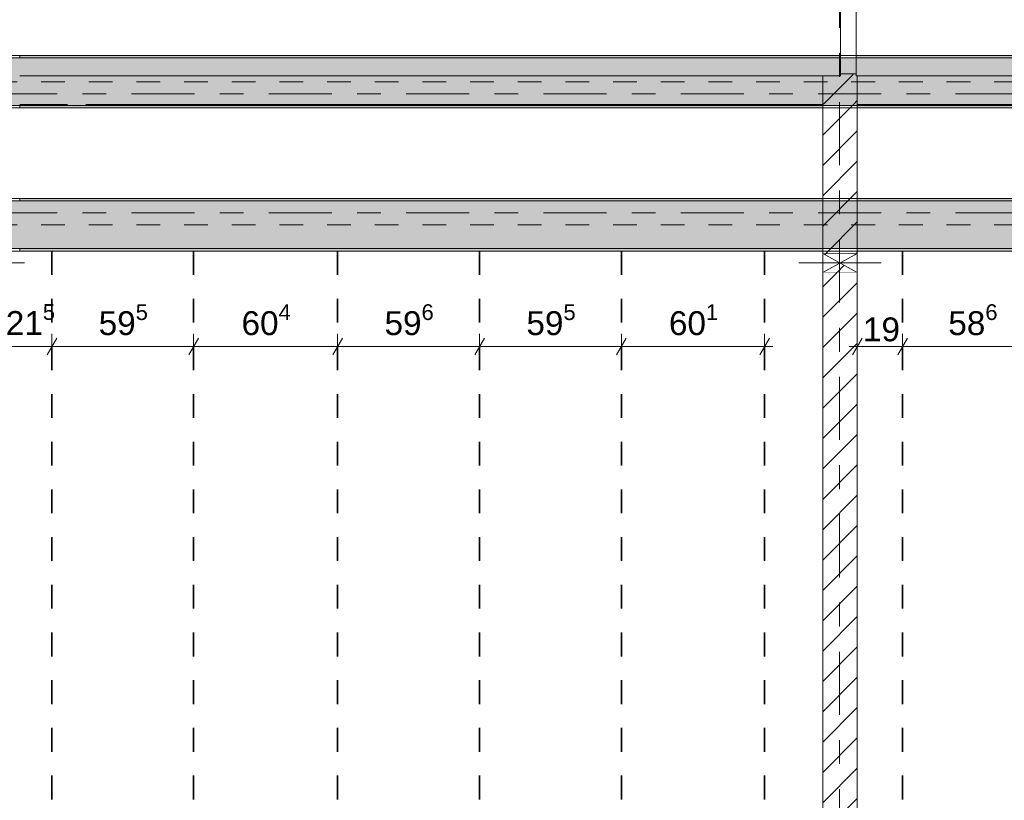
# Model space of a CAD drawing. Header units: metres. Extents: x -3.6 to 84.5, y -11 to 16.8.
# Tile 171 of 229: x 47.5 to 51.6, y 2.9 to 6.2. Entities that reach past the tile are written whole.
import ezdxf

# ---------------------------------------------------------------- set-up
doc = ezdxf.new("R2010")
doc.units = ezdxf.units.M
doc.header["$MEASUREMENT"] = 0
for name, pattern in [('Achse', [0.2, 0.1, -0.05, 0, -0.05]), ('Strichlinie doppelt', [0.546806, 0.264583, -0.105833, 0.070556, -0.105833]), ('Wipeout_Contour', [1, 0, -1])]:
    doc.linetypes.add(name, pattern=pattern)
for name, color, linetype in [('155 - Bemaßung_ Beschriftung.Ausbau - Deckenelemente', 7, 'Continuous'), ('451 - Universal.Achsen Raster', 7, 'Continuous'), ('605 - Struktur.Wand Innen', 7, 'Continuous'), ('608 - Struktur.Träger', 7, 'Continuous'), ('Abbruch_605 - Struktur.Wand Innen', 7, 'Continuous'), ('Neubau_605 - Struktur.Wand Innen', 7, 'Continuous')]:
    doc.layers.add(name, color=color, linetype=linetype)
doc.styles.add('ERSTELLTER_STIL_2', font='txt')
doc.linetypes.add('Abbruch 1', pattern='A,0,[1,2022.0244.A_L5A-PL04.10_iA_Deckenelemente 3.OG1.Shx,S=0.001984,R=0,X=0,Y=0],-0.25,0', length=0.25)
doc.dimstyles.new('ERSTELLTER_STIL__1', dxfattribs={"dimtxt": 0.1, "dimasz": 0.0532, "dimexe": 0.18, "dimexo": 0.0625, "dimgap": 0, "dimtad": 1, "dimtih": 1, "dimtoh": 1, "dimzin": 0, "dimdsep": 46, "dimtxsty": 'ERSTELLTER_STIL_2', "dimblk": 'ARROWHEAD_2', "dimblk1": 'ARROWHEAD_2', "dimblk2": 'ARROWHEAD_2', "dimcen": 0.09, "dimse1": 1, "dimse2": 1, "dimclrd": 7, "dimclre": 7, "dimclrt": 7, "dimazin": 0, "dimtfac": 1, "dimtdec": 4, "dimtmove": 0, "dimatfit": 3, "dimfxl": 1, "dimtolj": 1, "dimtzin": 0, "dimarcsym": 0})
doc.dimstyles.new('ERSTELLTER_STIL__2', dxfattribs={"dimtxt": 0.1, "dimasz": 0.0532, "dimexe": 0.18, "dimexo": 0.0625, "dimgap": 0, "dimtad": 1, "dimtih": 1, "dimtoh": 1, "dimzin": 0, "dimdsep": 46, "dimtxsty": 'ERSTELLTER_STIL_2', "dimblk": 'ARROWHEAD_2', "dimblk1": 'ARROWHEAD_2', "dimblk2": 'ARROWHEAD_2', "dimcen": 0.09, "dimse1": 1, "dimse2": 1, "dimclrd": 7, "dimclre": 7, "dimclrt": 7, "dimazin": 0, "dimtfac": 1, "dimtdec": 4, "dimtmove": 2, "dimatfit": 3, "dimfxl": 1, "dimtolj": 1, "dimtzin": 0, "dimarcsym": 0})
pattern_1 = [(45, (0, 0), (-0.06363961, 0.06363961), [])]
pattern_2 = [(45, (0, 0), (-0.08485281, 0.08485281), []), (45, (-0.04243, 0.04243), (-0.08485281, 0.08485281), [0.09, -0.03])]
pattern_3 = [(45, (0, 0), (-0.01767767, 0.01767767), [0, -0.025])]

# ---------------------------------------------------------------- blocks, each defined once
blk = doc.blocks.new('*D275')
at = {"layer": '155 - Bemaßung_ Beschriftung.Ausbau - Deckenelemente', "color": 7, "linetype": 'Continuous', "lineweight": 5}
for p, q in [((47.41, 4.7375), (47.41, 4.8425)), ((47.625, 4.7375), (47.625, 4.8425)), ((47.4302, 4.825), (47.3898, 4.755)), ((47.6452, 4.825), (47.6048, 4.755)), ((47.3757, 4.79), (47.41, 4.79)), ((47.41, 4.79), (47.625, 4.79))]:
    blk.add_line(p, q, dxfattribs=at)
at = {"layer": '155 - Bemaßung_ Beschriftung.Ausbau - Deckenelemente', "color": 7, "lineweight": 5, "insert": (47.4317, 4.8089), "char_height": 0.1, "attachment_point": 7, "style": 'ERSTELLTER_STIL_2'}
blk.add_mtext('\\A1;{\\pql;\\fArial|b0|i0|c0|p38;21\\fArial|b0|i0|c0|p38;\\A1{\\H.66x;\\S5^  ;}}', dxfattribs=at)
blk = doc.blocks.new('ARROWHEAD_2')
at = {"color": 0, "linetype": 'Continuous', "lineweight": 0}
for p, q in [((0, 0), (-1, 0)), ((-0.378, -0.655), (0.378, 0.655))]:
    blk.add_line(p, q, dxfattribs=at)
blk = doc.blocks.new('*D276')
at = {"layer": '155 - Bemaßung_ Beschriftung.Ausbau - Deckenelemente', "color": 7, "linetype": 'Continuous', "lineweight": 5}
for p, q in [((47.625, 4.7375), (47.625, 4.8425)), ((48.22, 4.7375), (48.22, 4.8425)), ((47.6452, 4.825), (47.6048, 4.755)), ((48.2402, 4.825), (48.1998, 4.755)), ((47.625, 4.79), (48.22, 4.79))]:
    blk.add_line(p, q, dxfattribs=at)
at = {"layer": '155 - Bemaßung_ Beschriftung.Ausbau - Deckenelemente', "color": 7, "lineweight": 5, "insert": (47.8215, 4.8083), "char_height": 0.1, "attachment_point": 7, "style": 'ERSTELLTER_STIL_2'}
blk.add_mtext('\\A1;{\\pql;\\fArial|b0|i0|c0|p38;59\\fArial|b0|i0|c0|p38;\\A1{\\H.66x;\\S5^  ;}}', dxfattribs=at)
blk = doc.blocks.new('*D277')
at = {"layer": '155 - Bemaßung_ Beschriftung.Ausbau - Deckenelemente', "color": 7, "linetype": 'Continuous', "lineweight": 5}
for p, q in [((48.22, 4.7375), (48.22, 4.8425)), ((48.824, 4.7375), (48.824, 4.8425)), ((48.2402, 4.825), (48.1998, 4.755)), ((48.8442, 4.825), (48.8038, 4.755)), ((48.22, 4.79), (48.824, 4.79))]:
    blk.add_line(p, q, dxfattribs=at)
at = {"layer": '155 - Bemaßung_ Beschriftung.Ausbau - Deckenelemente', "color": 7, "lineweight": 5, "insert": (48.421, 4.8083), "char_height": 0.1, "attachment_point": 7, "style": 'ERSTELLTER_STIL_2'}
blk.add_mtext('\\A1;{\\pql;\\fArial|b0|i0|c0|p38;60\\fArial|b0|i0|c0|p38;\\A1{\\H.66x;\\S4^  ;}}', dxfattribs=at)
blk = doc.blocks.new('*D278')
at = {"layer": '155 - Bemaßung_ Beschriftung.Ausbau - Deckenelemente', "color": 7, "linetype": 'Continuous', "lineweight": 5}
for p, q in [((48.824, 4.7375), (48.824, 4.8425)), ((49.42, 4.7375), (49.42, 4.8425)), ((48.8442, 4.825), (48.8038, 4.755)), ((49.4402, 4.825), (49.3998, 4.755)), ((48.824, 4.79), (49.42, 4.79))]:
    blk.add_line(p, q, dxfattribs=at)
at = {"layer": '155 - Bemaßung_ Beschriftung.Ausbau - Deckenelemente', "color": 7, "lineweight": 5, "insert": (49.021, 4.8083), "char_height": 0.1, "attachment_point": 7, "style": 'ERSTELLTER_STIL_2'}
blk.add_mtext('\\A1;{\\pql;\\fArial|b0|i0|c0|p38;59\\fArial|b0|i0|c0|p38;\\A1{\\H.66x;\\S6^  ;}}', dxfattribs=at)
blk = doc.blocks.new('*D279')
at = {"layer": '155 - Bemaßung_ Beschriftung.Ausbau - Deckenelemente', "color": 7, "linetype": 'Continuous', "lineweight": 5}
for p, q in [((49.42, 4.7375), (49.42, 4.8425)), ((50.015, 4.7375), (50.015, 4.8425)), ((49.4402, 4.825), (49.3998, 4.755)), ((50.0352, 4.825), (49.9948, 4.755)), ((49.42, 4.79), (50.015, 4.79))]:
    blk.add_line(p, q, dxfattribs=at)
at = {"layer": '155 - Bemaßung_ Beschriftung.Ausbau - Deckenelemente', "color": 7, "lineweight": 5, "insert": (49.6165, 4.8083), "char_height": 0.1, "attachment_point": 7, "style": 'ERSTELLTER_STIL_2'}
blk.add_mtext('\\A1;{\\pql;\\fArial|b0|i0|c0|p38;59\\fArial|b0|i0|c0|p38;\\A1{\\H.66x;\\S5^  ;}}', dxfattribs=at)
blk = doc.blocks.new('*D280')
at = {"layer": '155 - Bemaßung_ Beschriftung.Ausbau - Deckenelemente', "color": 7, "linetype": 'Continuous', "lineweight": 5}
for p, q in [((50.015, 4.7375), (50.015, 4.8425)), ((50.616, 4.7375), (50.616, 4.8425)), ((50.0352, 4.825), (49.9948, 4.755)), ((50.5958, 4.755), (50.6362, 4.825)), ((50.015, 4.79), (50.616, 4.79)), ((50.616, 4.79), (50.6502, 4.79))]:
    blk.add_line(p, q, dxfattribs=at)
at = {"layer": '155 - Bemaßung_ Beschriftung.Ausbau - Deckenelemente', "color": 7, "lineweight": 5, "insert": (50.2145, 4.8083), "char_height": 0.1, "attachment_point": 7, "style": 'ERSTELLTER_STIL_2'}
blk.add_mtext('\\A1;{\\pql;\\fArial|b0|i0|c0|p38;60\\fArial|b0|i0|c0|p38;\\A1{\\H.66x;\\S1^  ;}}', dxfattribs=at)
blk = doc.blocks.new('*D281')
at = {"layer": '155 - Bemaßung_ Beschriftung.Ausbau - Deckenelemente', "color": 7, "linetype": 'Continuous', "lineweight": 5}
for p, q in [((51.005, 4.7375), (51.005, 4.8425)), ((51.195, 4.7375), (51.195, 4.8425)), ((51.0252, 4.825), (50.9848, 4.755)), ((51.2152, 4.825), (51.1748, 4.755)), ((50.9707, 4.79), (51.005, 4.79)), ((51.005, 4.79), (51.195, 4.79))]:
    blk.add_line(p, q, dxfattribs=at)
at = {"layer": '155 - Bemaßung_ Beschriftung.Ausbau - Deckenelemente', "color": 7, "lineweight": 5, "insert": (51.0288, 4.81), "char_height": 0.1, "attachment_point": 7, "style": 'ERSTELLTER_STIL_2'}
blk.add_mtext('\\A1;{\\pql;\\fArial|b0|i0|c0|p38;19}', dxfattribs=at)
blk = doc.blocks.new('*D282')
at = {"layer": '155 - Bemaßung_ Beschriftung.Ausbau - Deckenelemente', "color": 7, "linetype": 'Continuous', "lineweight": 5}
for p, q in [((51.195, 4.7375), (51.195, 4.8425)), ((51.781, 4.7375), (51.781, 4.8425)), ((51.2152, 4.825), (51.1748, 4.755)), ((51.8012, 4.825), (51.7608, 4.755)), ((51.195, 4.79), (51.781, 4.79))]:
    blk.add_line(p, q, dxfattribs=at)
at = {"layer": '155 - Bemaßung_ Beschriftung.Ausbau - Deckenelemente', "color": 7, "lineweight": 5, "insert": (51.387, 4.8083), "char_height": 0.1, "attachment_point": 7, "style": 'ERSTELLTER_STIL_2'}
blk.add_mtext('\\A1;{\\pql;\\fArial|b0|i0|c0|p38;58\\fArial|b0|i0|c0|p38;\\A1{\\H.66x;\\S6^  ;}}', dxfattribs=at)

msp = doc.modelspace()

# ---------------------------------------------------------------- hatches: boundary and pattern name
at = {"layer": '608 - Struktur.Träger', "linetype": 'Continuous', "lineweight": 0, "true_color": 0x000000}
h = msp.add_hatch(dxfattribs=at)
h.set_pattern_fill('Gips_0001', color=18, style=0, pattern_type=2)
h.set_pattern_definition(pattern_3)
h.paths.add_polyline_path([(47.49, 6), (50.935, 6), (50.935, 6.01), (47.49, 6.01)])
h = msp.add_hatch(dxfattribs=at)
h.set_pattern_fill('Gips_0001', color=18, style=0, pattern_type=2)
h.set_pattern_definition(pattern_3)
h.paths.add_polyline_path([(54.37, 6.01), (51, 6.01), (51, 6), (54.37, 6)])
at = {"layer": 'Abbruch_605 - Struktur.Wand Innen', "linetype": 'Continuous', "lineweight": 0, "true_color": 0x000000}
h = msp.add_hatch(dxfattribs=at)
h.set_pattern_fill('MW_Ziegel_0001', color=18, style=0, pattern_type=2)
h.set_pattern_definition(pattern_1)
h.paths.add_polyline_path([(51.005, 5.18), (50.86, 5.18), (50.9325, 5.14)])
h = msp.add_hatch(dxfattribs=at)
h.set_pattern_fill('MW_Ziegel_0001', color=18, style=0, pattern_type=2)
h.set_pattern_definition(pattern_1)
h.paths.add_polyline_path([(50.86, 5.1), (51.005, 5.1), (50.9325, 5.14)])

# ---------------------------------------------------------------- linework, layer by layer
at = {"layer": '155 - Bemaßung_ Beschriftung.Ausbau - Deckenelemente', "color": 7, "linetype": 'Achse', "lineweight": 35}
for p, q in [((47.625, 5.19), (47.625, 0.71)), ((48.22, 5.19), (48.22, 0.71)), ((48.824, 5.19), (48.824, 0.71)), ((49.42, 5.19), (49.42, 0.71)), ((50.015, 5.19), (50.015, 0.71)), ((50.616, 5.19), (50.616, 0.71)), ((51.195, 5.19), (51.195, 0.71))]:
    msp.add_line(p, q, dxfattribs=at)
at = {"layer": '608 - Struktur.Träger', "color": 7, "linetype": 'Continuous', "lineweight": 13}
for p, q in [((0.38, 6.01), (61.88, 6.01)), ((47.49, 6), (47.17, 6)), ((50.935, 6), (47.49, 6)), ((51, 6), (50.935, 6)), ((54.37, 6), (51, 6)), ((47.49, 5.4), (47.17, 5.4))]:
    msp.add_line(p, q, dxfattribs=at)
at = {"layer": '608 - Struktur.Träger', "color": 7, "linetype": 'Continuous', "lineweight": 5}
for p, q in [((47.49, 6.01), (47.49, 6)), ((50.935, 6.01), (47.49, 6.01)), ((50.935, 6.01), (50.935, 6)), ((51, 6.01), (51, 6)), ((54.37, 6.01), (51, 6.01)), ((47.49, 5.41), (47.49, 5.4)), ((47.49, 5.2), (47.49, 5.19))]:
    msp.add_line(p, q, dxfattribs=at)
at = {"layer": 'Abbruch_605 - Struktur.Wand Innen', "color": 7, "linetype": 'Abbruch 1', "lineweight": 18}
for p, q in [((51.005, 5.18), (50.86, 5.18)), ((50.86, 5.1), (51.005, 5.1))]:
    msp.add_line(p, q, dxfattribs=at)
at = {"layer": 'Abbruch_605 - Struktur.Wand Innen', "color": 160, "linetype": 'Abbruch 1', "lineweight": 5, "true_color": 0x3232ff}
for p, q in [((47.17, 5.14), (47.51, 5.14)), ((47.17, 5.14), (47.51, 5.14)), ((50.76, 5.14), (51.105, 5.14)), ((50.76, 5.14), (51.105, 5.14))]:
    msp.add_line(p, q, dxfattribs=at)
at = {"layer": 'Abbruch_605 - Struktur.Wand Innen', "color": 7, "linetype": 'Abbruch 1', "lineweight": 18, "flags": 128}
for points in [[(50.86, 5.18), (50.86, 5.1)], [(51.005, 5.1), (51.005, 5.18)]]:
    msp.add_lwpolyline(points, dxfattribs=at)
at = {"layer": 'Neubau_605 - Struktur.Wand Innen', "color": 1, "linetype": 'Continuous', "lineweight": 9}
for p, q in [((50.86, 5.1), (51.005, 5.18)), ((50.86, 5.18), (51.005, 5.1))]:
    msp.add_line(p, q, dxfattribs=at)

# ---------------------------------------------------------------- dimensions: what is measured, and where the dimension line sits
at = {"layer": '155 - Bemaßung_ Beschriftung.Ausbau - Deckenelemente', "color": 7, "linetype": 'Continuous', "lineweight": 5}
for base, p1, p2, dimstyle, picture, middle in [((47.624975, 4.7899822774), (47.409975, 2.9499822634), (47.624975, 5.1899822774), 'ERSTELLTER_STIL__2', '*D275', (47.6429447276, 4.8599822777)), ((48.219975, 4.7899822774), (47.624975, 5.1899822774), (48.219975, 5.1899822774), 'ERSTELLTER_STIL__1', '*D276', (48.0328412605, 4.8599822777)), ((48.824, 4.79), (48.22, 5.19), (48.824, 5.19), 'ERSTELLTER_STIL__1', '*D277', (48.6323, 4.86)), ((49.42, 4.79), (48.824, 5.19), (49.42, 5.19), 'ERSTELLTER_STIL__1', '*D278', (49.2323, 4.86)), ((50.014975, 4.7899822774), (49.419975, 5.1899822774), (50.014975, 5.1899822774), 'ERSTELLTER_STIL__1', '*D279', (49.8278412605, 4.8599822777)), ((50.616, 4.79), (50.015, 5.19), (50.616, 5.19), 'ERSTELLTER_STIL__1', '*D280', (50.4258, 4.86)), ((51.781, 4.79), (51.195, 5.19), (51.781, 5.19), 'ERSTELLTER_STIL__1', '*D282', (51.5983, 4.86))]:
    dim = msp.add_linear_dim(base=base, p1=p1, p2=p2, dimstyle=dimstyle, dxfattribs=at)
    dim.commit()
    dim.dimension.update_dxf_attribs({"geometry": picture, "text_midpoint": middle, "dimtype": 160})

# ---------------------------------------------------------------- wipeouts: each hides what was drawn before it
at = {"color": 254, "linetype": 'Wipeout_Contour', "lineweight": 0, "ltscale": 191.809892}
msp.add_wipeout([(47.49, 5.805), (47.69, 5.805), (47.69, 5.925), (47.49, 5.925)], dxfattribs=at).dxf.layer = '605 - Struktur.Wand Innen'
at = {"color": 254, "linetype": 'Wipeout_Contour', "lineweight": 0, "ltscale": 198.649082}
msp.add_wipeout([(47.7675, 5.805), (50.86, 5.805), (50.86, 5.925), (47.7675, 5.925)], dxfattribs=at).dxf.layer = '605 - Struktur.Wand Innen'
at = {"color": 254, "linetype": 'Wipeout_Contour', "lineweight": 0, "ltscale": 212.055302}
msp.add_wipeout([(51.005, 5.805), (54.37, 5.805), (54.37, 5.925), (51.005, 5.925)], dxfattribs=at).dxf.layer = '605 - Struktur.Wand Innen'

# ---------------------------------------------------------------- next in the draw order: linework, layer by layer
at = {"layer": '605 - Struktur.Wand Innen', "color": 7, "linetype": 'Continuous', "lineweight": 18}
for p, q in [((50.86, 5.925), (50.86, 5.805)), ((51.005, 5.805), (51.005, 5.925))]:
    msp.add_line(p, q, dxfattribs=at)
at = {"layer": '605 - Struktur.Wand Innen', "color": 7, "linetype": 'Continuous', "lineweight": 13, "flags": 128}
for points in [[(50.935, 5.925), (47.49, 5.925)], [(53.77, 5.925), (51, 5.925)], [(47.49, 5.805), (47.69, 5.805)], [(47.7675, 5.805), (50.86, 5.805)], [(51.005, 5.805), (53.77, 5.805)]]:
    msp.add_lwpolyline(points, dxfattribs=at)
at = {"layer": '608 - Struktur.Träger', "color": 7, "linetype": 'Continuous', "lineweight": 5}
msp.add_line((47.49, 5.8), (47.49, 5.79), dxfattribs=at)

# ---------------------------------------------------------------- next in the draw order: wipeouts: each hides what was drawn before it
at = {"color": 254, "linetype": 'Wipeout_Contour', "lineweight": 0, "ltscale": 204.253675}
msp.add_wipeout([(50.86, 0.7), (51.005, 0.7), (51.005, 5.1), (50.86, 5.1)], dxfattribs=at).dxf.layer = '605 - Struktur.Wand Innen'

# ---------------------------------------------------------------- next in the draw order: hatches: boundary and pattern name
at = {"layer": '605 - Struktur.Wand Innen', "linetype": 'Continuous', "lineweight": 0, "true_color": 0x000000}
h = msp.add_hatch(dxfattribs=at)
h.set_pattern_fill('MW_Ziegel_0001', color=18, style=0, pattern_type=2)
h.set_pattern_definition(pattern_1)
h.paths.add_polyline_path([(50.86, 0.7), (51.005, 0.7), (51.005, 5.1), (50.86, 5.1)])

# ---------------------------------------------------------------- next in the draw order: linework, layer by layer
at = {"layer": '605 - Struktur.Wand Innen', "color": 7, "linetype": 'Continuous', "lineweight": 18, "flags": 128}
for points in [[(50.86, 5.1), (50.86, 0.7)], [(51.005, 0.7), (51.005, 5.1)]]:
    msp.add_lwpolyline(points, dxfattribs=at)

# ---------------------------------------------------------------- next in the draw order: wipeouts: each hides what was drawn before it
at = {"color": 254, "linetype": 'Wipeout_Contour', "lineweight": 0, "ltscale": 205.085497}
msp.add_wipeout([(50.86, 5.805), (51.005, 5.805), (51.005, 5.925), (50.86, 5.925)], dxfattribs=at).dxf.layer = '605 - Struktur.Wand Innen'

# ---------------------------------------------------------------- next in the draw order: hatches: boundary and pattern name
at = {"layer": '605 - Struktur.Wand Innen', "linetype": 'Continuous', "lineweight": 0, "true_color": 0x000000}
h = msp.add_hatch(dxfattribs=at)
h.set_pattern_fill('MW_Ziegel_0001', color=18, style=0, pattern_type=2)
h.set_pattern_definition(pattern_1)
h.paths.add_polyline_path([(50.86, 5.805), (51.005, 5.805), (51.005, 5.925), (50.86, 5.925)])

# ---------------------------------------------------------------- next in the draw order: linework, layer by layer
at = {"layer": '451 - Universal.Achsen Raster', "color": 160, "linetype": 'Strichlinie doppelt', "lineweight": 9, "true_color": 0x3232ff}
msp.add_line((64.935, 5.85), (-3.175, 5.85), dxfattribs=at)
at = {"layer": '605 - Struktur.Wand Innen', "color": 7, "linetype": 'Continuous', "lineweight": 13}
for p, q in [((50.935, 5.925), (50.86, 5.925)), ((51.005, 5.925), (51, 5.925))]:
    msp.add_line(p, q, dxfattribs=at)
at = {"layer": '608 - Struktur.Träger', "color": 7, "linetype": 'Achse', "lineweight": 9}
msp.add_line((0.38, 5.9), (61.88, 5.9), dxfattribs=at)

# ---------------------------------------------------------------- next in the draw order: wipeouts: each hides what was drawn before it
at = {"color": 254, "linetype": 'Wipeout_Contour', "lineweight": 0, "ltscale": 204.923013}
msp.add_wipeout([(50.86, 5.805), (50.86, 5.18), (51.005, 5.18), (51.005, 5.805)], dxfattribs=at).dxf.layer = '605 - Struktur.Wand Innen'

# ---------------------------------------------------------------- next in the draw order: hatches: boundary and pattern name
at = {"layer": '605 - Struktur.Wand Innen', "linetype": 'Continuous', "lineweight": 0, "true_color": 0x000000}
h = msp.add_hatch(dxfattribs=at)
h.set_pattern_fill('MW_Ziegel_0001', color=18, style=0, pattern_type=2)
h.set_pattern_definition(pattern_1)
h.paths.add_polyline_path([(50.86, 5.805), (50.86, 5.18), (51.005, 5.18), (51.005, 5.805)])
at = {"layer": '608 - Struktur.Träger', "linetype": 'Continuous', "lineweight": 0, "true_color": 0x000000}
h = msp.add_hatch(dxfattribs=at)
h.set_pattern_fill('Gips_0001', color=18, style=0, pattern_type=2)
h.set_pattern_definition(pattern_3)
h.paths.add_polyline_path([(50.86, 5.8), (47.49, 5.8), (47.49, 5.79), (50.86, 5.79)])
h = msp.add_hatch(dxfattribs=at)
h.set_pattern_fill('Gips_0001', color=18, style=0, pattern_type=2)
h.set_pattern_definition(pattern_3)
h.paths.add_polyline_path([(51.005, 5.8), (51.005, 5.79), (54.37, 5.79), (54.37, 5.8)])
h = msp.add_hatch(dxfattribs=at)
h.set_pattern_fill('Beton__Stahlbeton_0001', color=18, style=0, pattern_type=2)
h.set_pattern_definition(pattern_2)
h.paths.add_polyline_path([(0.69, 5.4), (0.38, 5.4), (0.38, 5.2), (0.69, 5.2), (4.025, 5.2), (4.21, 5.2), (7.57, 5.2), (7.89, 5.2), (11.17, 5.2), (11.49, 5.2), (14.85, 5.2), (15.005, 5.2), (18.37, 5.2), (18.69, 5.2), (22.03, 5.2), (22.19, 5.2), (25.57, 5.2), (25.89, 5.2), (29.26, 5.2), (29.41, 5.2), (32.77, 5.2), (33.09, 5.2), (36.455, 5.2), (36.605, 5.2), (39.97, 5.2), (40.29, 5.2), (47.17, 5.2), (47.49, 5.2), (50.86, 5.2), (51.005, 5.2), (54.37, 5.2), (54.69, 5.2), (58.065, 5.2), (58.205, 5.2), (61.57, 5.2), (61.88, 5.2), (61.88, 5.4), (61.57, 5.4), (58.205, 5.4), (58.065, 5.4), (54.69, 5.4), (54.37, 5.4), (51.005, 5.4), (50.86, 5.4), (47.49, 5.4), (47.17, 5.4), (40.29, 5.4), (39.97, 5.4), (36.605, 5.4), (36.455, 5.4), (33.09, 5.4), (32.77, 5.4), (29.41, 5.4), (29.26, 5.4), (25.89, 5.4), (25.57, 5.4), (22.19, 5.4), (22.03, 5.4), (18.69, 5.4), (18.37, 5.4), (15.005, 5.4), (14.85, 5.4), (11.49, 5.4), (11.17, 5.4), (7.89, 5.4), (7.57, 5.4), (4.21, 5.4), (4.025, 5.4)])
h = msp.add_hatch(dxfattribs=at)
h.set_pattern_fill('Gips_0001', color=18, style=0, pattern_type=2)
h.set_pattern_definition(pattern_3)
h.paths.add_polyline_path([(50.86, 5.41), (47.49, 5.41), (47.49, 5.4), (50.86, 5.4)])
h = msp.add_hatch(dxfattribs=at)
h.set_pattern_fill('Gips_0001', color=18, style=0, pattern_type=2)
h.set_pattern_definition(pattern_3)
h.paths.add_polyline_path([(51.005, 5.4), (54.37, 5.4), (54.37, 5.41), (51.005, 5.41)])
h = msp.add_hatch(dxfattribs=at)
h.set_pattern_fill('Gips_0001', color=18, style=0, pattern_type=2)
h.set_pattern_definition(pattern_3)
h.paths.add_polyline_path([(50.86, 5.2), (47.49, 5.2), (47.49, 5.19), (50.86, 5.19)])
h = msp.add_hatch(dxfattribs=at)
h.set_pattern_fill('Gips_0001', color=18, style=0, pattern_type=2)
h.set_pattern_definition(pattern_3)
h.paths.add_polyline_path([(51.005, 5.2), (51.005, 5.19), (54.37, 5.19), (54.37, 5.2)])

# ---------------------------------------------------------------- next in the draw order: linework, layer by layer
at = {"layer": '451 - Universal.Achsen Raster', "color": 160, "linetype": 'Strichlinie doppelt', "lineweight": 9, "true_color": 0x3232ff}
msp.add_line((64.935, 5.35), (-3.175, 5.35), dxfattribs=at)
at = {"layer": '605 - Struktur.Wand Innen', "color": 7, "linetype": 'Continuous', "lineweight": 18}
for p, q in [((50.86, 5.925), (50.86, 5.805)), ((51.005, 5.805), (51.005, 5.925))]:
    msp.add_line(p, q, dxfattribs=at)
at = {"layer": '605 - Struktur.Wand Innen', "color": 7, "linetype": 'Continuous', "lineweight": 18, "flags": 128}
for points in [[(50.86, 5.805), (50.86, 5.18)], [(51.005, 5.18), (51.005, 5.805)]]:
    msp.add_lwpolyline(points, dxfattribs=at)
at = {"layer": '608 - Struktur.Träger', "color": 7, "linetype": 'Continuous', "lineweight": 13}
for p, q in [((0.38, 5.79), (61.88, 5.79)), ((0.38, 5.41), (61.88, 5.41)), ((50.86, 5.4), (47.49, 5.4)), ((51.005, 5.4), (50.86, 5.4)), ((54.37, 5.4), (51.005, 5.4)), ((0.38, 5.19), (61.88, 5.19))]:
    msp.add_line(p, q, dxfattribs=at)
at = {"layer": '608 - Struktur.Träger', "color": 7, "linetype": 'Continuous', "lineweight": 5}
for p, q in [((50.86, 5.79), (47.49, 5.79)), ((50.86, 5.8), (50.86, 5.79)), ((51.005, 5.8), (51.005, 5.79)), ((54.37, 5.79), (51.005, 5.79)), ((50.86, 5.41), (47.49, 5.41)), ((50.86, 5.41), (50.86, 5.4)), ((51.005, 5.41), (51.005, 5.4)), ((54.37, 5.41), (51.005, 5.41)), ((50.86, 5.19), (47.49, 5.19)), ((50.86, 5.2), (50.86, 5.19)), ((51.005, 5.2), (51.005, 5.19)), ((54.37, 5.19), (51.005, 5.19))]:
    msp.add_line(p, q, dxfattribs=at)
at = {"layer": '608 - Struktur.Träger', "color": 7, "linetype": 'Achse', "lineweight": 9}
msp.add_line((0.38, 5.3), (61.88, 5.3), dxfattribs=at)
at = {"layer": '608 - Struktur.Träger', "color": 7, "linetype": 'Continuous', "lineweight": 13, "flags": 128}
for points in [[(61.88, 5.8), (61.57, 5.8), (58.205, 5.8), (58.065, 5.8), (54.69, 5.8), (54.37, 5.8), (51.005, 5.8), (50.86, 5.8), (47.49, 5.8), (47.17, 5.8)], [(61.88, 5.2), (61.57, 5.2), (58.205, 5.2), (58.065, 5.2), (54.69, 5.2), (54.37, 5.2), (51.005, 5.2), (50.86, 5.2), (47.49, 5.2), (47.17, 5.2)]]:
    msp.add_lwpolyline(points, dxfattribs=at)

# ---------------------------------------------------------------- next in the draw order: dimensions: what is measured, and where the dimension line sits
at = {"layer": '155 - Bemaßung_ Beschriftung.Ausbau - Deckenelemente', "color": 7, "linetype": 'Continuous', "lineweight": 5}
dim = msp.add_linear_dim(base=(51.195, 4.79), p1=(51.005, 3.2525), p2=(51.195, 5.19), dimstyle='ERSTELLTER_STIL__2', dxfattribs=at)
dim.commit()
dim.dimension.update_dxf_attribs({"geometry": '*D281', "text_midpoint": (51.1051, 4.86), "dimtype": 160})

# ---------------------------------------------------------------- next in the draw order: wipeouts: each hides what was drawn before it
at = {"color": 254, "linetype": 'Wipeout_Contour', "lineweight": 0, "ltscale": 205.254263}
msp.add_wipeout([(50.935, 5.925), (51, 5.925), (51, 5.9325), (50.935, 5.9325)], dxfattribs=at).dxf.layer = '605 - Struktur.Wand Innen'

# ---------------------------------------------------------------- next in the draw order: hatches: boundary and pattern name
at = {"layer": '605 - Struktur.Wand Innen', "linetype": 'Continuous', "lineweight": 0, "true_color": 0x000000}
h = msp.add_hatch(dxfattribs=at)
h.set_pattern_fill('MW_Ziegel_0001', color=18, style=0, pattern_type=2)
h.set_pattern_definition(pattern_1)
h.paths.add_polyline_path([(50.935, 5.925), (51, 5.925), (51, 5.9325), (50.935, 5.9325)])
at = {"layer": '608 - Struktur.Träger', "linetype": 'Continuous', "lineweight": 0, "true_color": 0x000000}
h = msp.add_hatch(dxfattribs=at)
h.set_pattern_fill('Beton__Stahlbeton_0001', color=18, style=0, pattern_type=2)
h.set_pattern_definition(pattern_2)
h.paths.add_polyline_path([(0.69, 6), (0.38, 6), (0.38, 5.8), (0.69, 5.8), (4.025, 5.8), (4.21, 5.8), (7.57, 5.8), (7.89, 5.8), (11.17, 5.8), (11.49, 5.8), (14.85, 5.8), (15.005, 5.8), (18.37, 5.8), (18.69, 5.8), (22.03, 5.8), (22.19, 5.8), (25.57, 5.8), (25.89, 5.8), (32.77, 5.8), (33.09, 5.8), (36.455, 5.8), (36.605, 5.8), (39.97, 5.8), (40.29, 5.8), (47.17, 5.8), (47.49, 5.8), (50.86, 5.8), (51.005, 5.8), (54.37, 5.8), (54.69, 5.8), (58.065, 5.8), (58.205, 5.8), (61.57, 5.8), (61.88, 5.8), (61.88, 6), (61.57, 6), (54.69, 6), (54.37, 6), (51, 6), (50.935, 6), (47.49, 6), (47.17, 6), (40.29, 6), (39.97, 6), (33.09, 6), (32.77, 6), (25.89, 6), (25.57, 6), (18.69, 6), (18.37, 6), (14.9575, 6), (14.8925, 6), (11.49, 6), (11.17, 6), (7.89, 6), (7.57, 6)])

# ---------------------------------------------------------------- next in the draw order: linework, layer by layer
at = {"layer": '451 - Universal.Achsen Raster', "color": 160, "linetype": 'Strichlinie doppelt', "lineweight": 9, "true_color": 0x3232ff}
msp.add_line((50.93, -10.585), (50.93, 16.355), dxfattribs=at)
at = {"layer": '605 - Struktur.Wand Innen', "color": 7, "linetype": 'Continuous', "lineweight": 13}
for p, q in [((50.935, 8.0825), (50.935, 5.9325)), ((51, 5.9325), (51, 8.0825))]:
    msp.add_line(p, q, dxfattribs=at)
at = {"layer": '605 - Struktur.Wand Innen', "color": 7, "linetype": 'Continuous', "lineweight": 18}
msp.add_line((50.935, 5.9325), (51, 5.9325), dxfattribs=at)
at = {"layer": '605 - Struktur.Wand Innen', "color": 7, "linetype": 'Continuous', "lineweight": 18, "flags": 128}
for points in [[(50.935, 5.9325), (50.935, 5.925)], [(51, 5.925), (51, 5.9325)]]:
    msp.add_lwpolyline(points, dxfattribs=at)

doc.saveas('drawing.dxf')
